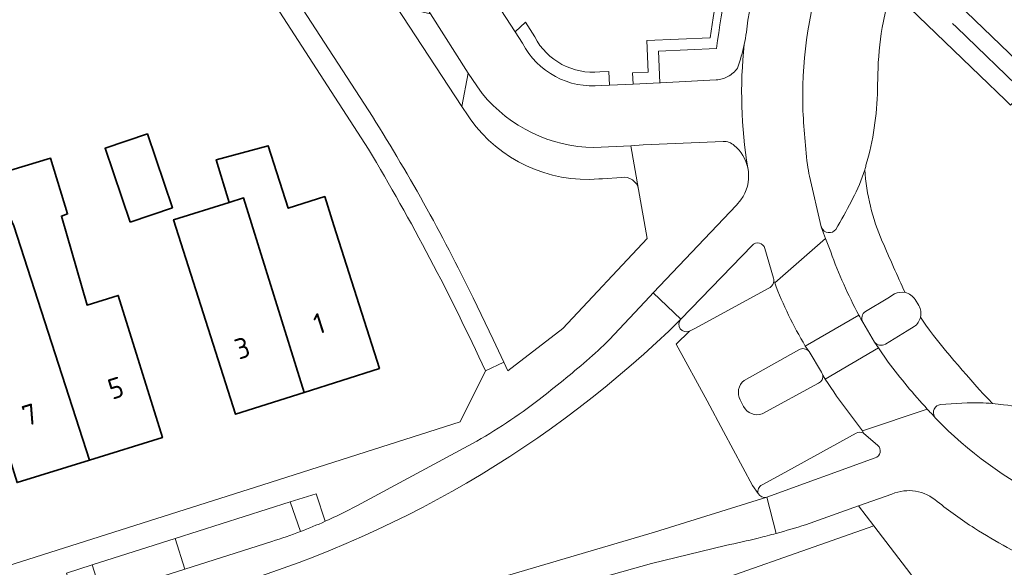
# Model space of a CAD drawing. Extents: x 152761 to 155748, y 459947 to 462743.
# Tile 231 of 256: x 155174 to 155238, y 461832 to 461868. Entities that reach past the tile are written whole.
import ezdxf
from ezdxf.enums import TextEntityAlignment as Align

# ---------------------------------------------------------------- set-up
doc = ezdxf.new("R2010")
doc.units = 0
doc.header["$LTSCALE"] = 0.75
doc.linetypes.add('AM-AS', pattern=[16, 10, -2, 2, -2])
for name, color, linetype, lineweight in [('B-RO-AM-AS_SPOOR-G', 251, 'AM-AS', 18), ('B-RO-GR-BEPLANTING_CULTUUR_HEESTERS-GV', 251, 'CONTINUOUS', 18), ('B-RO-GR-GROENVOORZIENING-GV', 251, 'CONTINUOUS', 18), ('B-RO-GR-HAAG-GV', 251, 'CONTINUOUS', 13), ('B-RO-OG-BEBOUWING-GV', 6, 'CONTINUOUS', 35), ('B-RO-OG-BEBOUWING-T18', 1, 'CONTINUOUS', 18), ('B-RO-OG-TERREIN_CULTUURSCHEIDING-GV', 251, 'CONTINUOUS', 18), ('B-RO-VH-VERHARDING_ASFALT-GV', 251, 'CONTINUOUS', 18), ('B-RO-VH-VERHARDING_BETONSTRAATSTEEN-GV', 251, 'CONTINUOUS', 18), ('B-RO-VH-VERHARDING_GESLOTEN-GV', 251, 'CONTINUOUS', 18), ('B-RO-VH-VERHARDING_STRAATBAKSTEEN-GV', 251, 'CONTINUOUS', 18), ('B-RO-VH-VERHARDING_TEGEL-GV', 251, 'CONTINUOUS', 18)]:
    doc.layers.add(name, color=color, linetype=linetype, lineweight=lineweight)
doc.styles.add('NLCS-ISO-M200-T18', font='NLCS-ISO.ttf', dxfattribs={"height": 0.36})

msp = doc.modelspace()

# ---------------------------------------------------------------- linework, layer by layer
at = {"layer": 'B-RO-AM-AS_SPOOR-G', "flags": 128}
msp.add_lwpolyline([(155681.987, 461195.763), (155672.897, 461211.998), (155658.384, 461238), (155648.351, 461255.973), (155631.803, 461285.539), (155617.005, 461312.012), (155604.143, 461335.108), (155586.106, 461367.342), (155573.02, 461390.792), (155559.991, 461413.975), (155544.73, 461441.297), (155529.591, 461468.574), (155516.181, 461492.539), (155500.425, 461520.67), (155487.311, 461544.201), (155472.908, 461569.975), (155459.676, 461593.56), (155452.428, 461606.124), (155446.443, 461616.221), (155440.009, 461626.758), (155432.431, 461638.783), (155427.999, 461645.62), (155419.637, 461658.231), (155411.687, 461669.817), (155404.43, 461680.083), (155396.489, 461691.108), (155386.222, 461704.969), (155375.934, 461718.105), (155367.385, 461728.826), (155358.538, 461739.712), (155349.636, 461750.151), (155339.349, 461762.035), (155326.593, 461776.143), (155315.623, 461787.804), (155302.965, 461800.863), (155286.683, 461817.004), (155279.088, 461824.405), (155265.87, 461837.192), (155251.91, 461850.736), (155235.055, 461867.015), (155223.768, 461877.851), (155210.731, 461890.47), (155196.665, 461904.045), (155180.515, 461919.578), (155162.215, 461937.301), (155146.061, 461952.951), (155129.233, 461969.126), (155112.429, 461985.449), (155089.419, 462007.664), (155069.182, 462027.224), (155049.179, 462046.54), (155031.327, 462063.779), (155013.24, 462081.298), (154991.538, 462102.251), (154971.216, 462121.853), (154947.336, 462145.018), (154926.087, 462165.465), (154903.331, 462187.394), (154885.668, 462204.449), (154866.26, 462223.265), (154854.532, 462234.618), (154837.057, 462251.563), (154828.307, 462260.46), (154819.869, 462269.224), (154807.197, 462281.919), (154798.331, 462290.411), (154775.258, 462312.873), (154762.216, 462325.461), (154742.643, 462344.37), (154723.927, 462362.402), (154710.544, 462375.359), (154692.99, 462392.257), (154675.511, 462409.117), (154657.482, 462426.5), (154637.826, 462445.435), (154617.093, 462465.509), (154594.11, 462487.696), (154586.212, 462495.316)], dxfattribs=at)
at = {"layer": 'B-RO-GR-BEPLANTING_CULTUUR_HEESTERS-GV', "flags": 128}
for points in [[(155204.023, 461862.682), (155203.67, 461863.194), (155203.109, 461864.025), (155202.691, 461861.838)], [(155202.691, 461861.838), (155203.097, 461861.228), (155203.228, 461861.02)], [(155214.255, 461856.412), (155213.755, 461859.269), (155211.332, 461859.143)], [(155211.657, 461857.093), (155211.893, 461857.107), (155213.125, 461857.198)]]:
    msp.add_lwpolyline(points, dxfattribs=at)
at = {"layer": 'B-RO-GR-BEPLANTING_CULTUUR_HEESTERS-GV'}
for points in [[(155211.332, 461859.143, -0.221237), (155204.023, 461862.682)], [(155203.228, 461861.02, 0.26274), (155211.657, 461857.093)], [(155213.125, 461857.198, -0.396619), (155214.255, 461856.412)]]:
    msp.add_lwpolyline(points, format="xyb", dxfattribs=at)
at = {"layer": 'B-RO-GR-GROENVOORZIENING-GV'}
for points in [[(155219.357, 461865.623, -0.047708), (155221.145, 461873.801)], [(155220.405, 461873.137, 0.039261), (155218.934, 461866.335)], [(155206.658, 461865.972, 0.306842), (155211.805, 461863.207)], [(155211.713, 461864.102, -0.306739), (155207.455, 461866.39)], [(155192.123, 461834.017, 0.013727), (155193.749, 461834.689)]]:
    msp.add_lwpolyline(points, format="xyb", dxfattribs=at)
at = {"layer": 'B-RO-GR-GROENVOORZIENING-GV', "flags": 128}
for points in [[(155206.85, 461867.352), (155206.182, 461866.724), (155206.658, 461865.972)], [(155207.455, 461866.39), (155206.85, 461867.352)], [(155218.934, 461866.335), (155214.787, 461866.15), (155214.874, 461864.083), (155213.852, 461864.034), (155213.886, 461863.305), (155215.635, 461863.388), (155215.547, 461865.453), (155219.357, 461865.623)], [(155211.805, 461863.207), (155212.348, 461863.233), (155212.305, 461864.132), (155211.713, 461864.102)], [(155193.749, 461834.689), (155193.151, 461836.492), (155191.464, 461835.958), (155192.123, 461834.017)]]:
    msp.add_lwpolyline(points, dxfattribs=at)
msp.add_lwpolyline([(155176.816, 461831.302), (155177.447, 461829.308), (155179.124, 461829.832), (155178.506, 461831.838)], close=True, dxfattribs=at)
at = {"layer": 'B-RO-GR-HAAG-GV'}
for points in [[(155219.357, 461865.623, -0.047708), (155221.145, 461873.801)], [(155220.405, 461873.137, 0.039261), (155218.934, 461866.335)], [(155206.658, 461865.972, 0.306842), (155211.805, 461863.207)], [(155211.713, 461864.102, -0.306739), (155207.455, 461866.39)]]:
    msp.add_lwpolyline(points, format="xyb", dxfattribs=at)
at = {"layer": 'B-RO-GR-HAAG-GV', "flags": 128}
for points in [[(155207.455, 461866.39), (155206.85, 461867.352), (155206.182, 461866.724)], [(155206.182, 461866.724), (155206.658, 461865.972)], [(155218.934, 461866.335), (155214.787, 461866.15), (155214.874, 461864.083), (155213.852, 461864.034), (155213.886, 461863.305), (155215.635, 461863.388), (155215.547, 461865.453), (155219.357, 461865.623)], [(155211.805, 461863.207), (155212.348, 461863.233), (155212.305, 461864.132), (155211.713, 461864.102)]]:
    msp.add_lwpolyline(points, dxfattribs=at)
at = {"layer": 'B-RO-OG-BEBOUWING-GV', "flags": 128}
for points in [[(155180.981, 461854.273), (155183.748, 461855.211), (155182.111, 461860.044), (155179.344, 461859.106)], [(155187.47, 461855.555), (155188.407, 461855.848), (155192.377, 461843.126), (155197.297, 461844.695), (155194.314, 461854.051), (155193.713, 461855.937), (155191.328, 461855.177), (155190.025, 461859.263), (155186.618, 461858.352)], [(155178.328, 461838.695), (155183.094, 461840.172), (155180.21, 461849.476), (155178.162, 461848.841), (155176.484, 461854.665), (155176.889, 461854.8), (155175.782, 461858.449), (155172.43, 461857.449), (155172.511, 461857.125), (155172.021, 461856.968), (155173.379, 461854.022)], [(155172.021, 461856.968), (155170.565, 461856.504), (155172.621, 461849.589), (155172.516, 461849.555), (155172.115, 461849.426), (155172.832, 461847.188), (155170.701, 461846.528), (155173.585, 461837.225), (155178.328, 461838.695), (155173.379, 461854.022)], [(155192.377, 461843.126), (155188.407, 461855.848), (155187.47, 461855.555), (155183.831, 461854.419), (155187.888, 461841.695)]]:
    msp.add_lwpolyline(points, close=True, dxfattribs=at)
at = {"layer": 'B-RO-OG-TERREIN_CULTUURSCHEIDING-GV', "flags": 128}
for points in [[(155230.189, 461866.995), (155230.71, 461869.53), (155227.065, 461873.034), (155226.454, 461871.404)], [(155229.889, 461862.957), (155229.905, 461863.961)], [(155225.429, 461857.269), (155226.202, 461853.96)], [(155228.173, 461855.629), (155228.175, 461855.633), (155228.257, 461855.8)], [(155235.768, 461842.439), (155235.752, 461842.438), (155234.015, 461842.33)]]:
    msp.add_lwpolyline(points, dxfattribs=at)
at = {"layer": 'B-RO-OG-TERREIN_CULTUURSCHEIDING-GV'}
for points in [[(155226.454, 461871.404, 0.083785), (155224.99, 461862.048)], [(155229.905, 461863.961, -0.03494), (155230.189, 461866.995)], [(155229.13, 461857.985, 0.065771), (155229.889, 461862.957)], [(155224.99, 461862.048, 0.022654), (155225.299, 461858.031)], [(155225.299, 461858.031, 0.013187), (155225.429, 461857.269)], [(155228.257, 461855.8, 0.051027), (155229.048, 461857.698)], [(155229.048, 461857.698, 0.007363), (155229.13, 461857.985)], [(155227.157, 461853.793, 0.016663), (155228.173, 461855.629)], [(155226.202, 461853.96, 0.032077), (155226.226, 461853.895)], [(155226.226, 461853.895, 0.571512), (155227.157, 461853.793)], [(155234.015, 461842.33, 0.542827), (155233.615, 461841.526)], [(155237.402, 461842.398, 0.028776), (155235.768, 461842.439)], [(155238.138, 461842.32, 0.013436), (155237.402, 461842.398)], [(155240.172, 461841.8, 0.078792), (155238.138, 461842.32)], [(155233.615, 461841.526, 0.061542), (155233.699, 461841.418)], [(155233.699, 461841.418, 0.084822), (155240.995, 461836.087)]]:
    msp.add_lwpolyline(points, format="xyb", dxfattribs=at)
at = {"layer": 'B-RO-VH-VERHARDING_ASFALT-GV', "flags": 128}
for points in [[(155206.658, 461865.972), (155206.182, 461866.724), (155203.459, 461870.94), (155202.987, 461871.662), (155199.046, 461877.693), (155198.631, 461878.328), (155196.478, 461881.644), (155170.097, 461922.282)], [(155180.417, 461898.985), (155183.853, 461893.757), (155190.633, 461883.302), (155197.997, 461872.004), (155200.638, 461867.89), (155203.109, 461864.025), (155203.67, 461863.194), (155204.023, 461862.682)], [(155233.192, 461875.057), (155232.491, 461873.732), (155232.126, 461873.03), (155231.621, 461871.958), (155231.734, 461871.84), (155238.5, 461865.313)], [(155236.581, 461863.857), (155230.838, 461869.404), (155230.71, 461869.53), (155230.189, 461866.995)], [(155229.905, 461863.961), (155229.889, 461862.957)], [(155238.249, 461862.245), (155236.581, 461863.857)], [(155219.328, 461863.574), (155215.684, 461863.39), (155215.635, 461863.388), (155213.886, 461863.305), (155212.348, 461863.233), (155211.805, 461863.207)], [(155211.332, 461859.143), (155213.755, 461859.269), (155214.553, 461859.315), (155219.791, 461859.537)], [(155221.394, 461857.819), (155221.433, 461857.589)], [(155226.202, 461853.96), (155225.429, 461857.269)], [(155220.946, 461855.73), (155220.651, 461855.387), (155215.214, 461849.641), (155217.024, 461847.916), (155221.678, 461852.745)], [(155228.257, 461855.8), (155228.175, 461855.633), (155228.173, 461855.629)], [(155223.11, 461850.428), (155223.159, 461850.296), (155226.486, 461853.206), (155226.226, 461853.895)], [(155226.226, 461853.895), (155226.486, 461853.206), (155226.821, 461852.315)], [(155226.486, 461853.206), (155223.159, 461850.296)], [(155226.821, 461852.315), (155226.486, 461853.206)], [(155222.518, 461852.542), (155223.087, 461850.605)], [(155223.159, 461850.296), (155223.11, 461850.428)], [(155222.852, 461849.997), (155222.726, 461849.917), (155217.968, 461847.332), (155217.585, 461847.125), (155216.709, 461846.276), (155218.745, 461842.571), (155219.805, 461840.559)], [(155214.981, 461849.395), (155212.33, 461846.562)], [(155217.024, 461847.916), (155215.214, 461849.641), (155214.981, 461849.395)], [(155229.097, 461848.418), (155230.552, 461849.292), (155231, 461849.571)], [(155232.344, 461849.199), (155232.592, 461848.802)], [(155228.67, 461848.173), (155225.161, 461846.157), (155225.405, 461845.795), (155226.222, 461844.445)], [(155225.161, 461846.157), (155228.67, 461848.173)], [(155232.699, 461848.055), (155233.036, 461847.52)], [(155233.036, 461847.52), (155232.699, 461848.055)], [(155221.708, 461837.041), (155219.805, 461840.559), (155218.745, 461842.571), (155216.709, 461846.276), (155217.585, 461847.125)], [(155226.301, 461844.256), (155226.468, 461843.99), (155229.959, 461846.034), (155229.697, 461846.422), (155228.916, 461847.724)], [(155232.278, 461847.429), (155231.822, 461847.147), (155230.396, 461846.29)], [(155221.164, 461843.909), (155224.738, 461845.914)], [(155225.405, 461845.795), (155225.161, 461846.157)], [(155229.959, 461846.034), (155226.468, 461843.99)], [(155229.697, 461846.422), (155229.959, 461846.034), (155230.588, 461845.098)], [(155230.588, 461845.098), (155229.959, 461846.034)], [(155226.468, 461843.99), (155226.301, 461844.256)], [(155226.024, 461843.73), (155222.341, 461841.728)], [(155221.122, 461842.212), (155220.904, 461842.629)], [(155227.995, 461841.825), (155228.894, 461840.614), (155233.139, 461842.033)], [(155233.139, 461842.033), (155228.894, 461840.614), (155228.971, 461840.456), (155229.912, 461839.66)], [(155234.015, 461842.33), (155235.752, 461842.438), (155235.768, 461842.439)], [(155228.971, 461840.456), (155228.894, 461840.614), (155227.995, 461841.825)], [(155219.805, 461840.559), (155221.708, 461837.041), (155222.079, 461836.499)], [(155222.337, 461837.073), (155222.855, 461837.35), (155224.022, 461837.99), (155228.486, 461840.458)], [(155203.378, 461839.773), (155195.819, 461835.699)], [(155229.735, 461838.838), (155222.633, 461836.27), (155223.246, 461833.894)], [(155222.079, 461836.499), (155221.708, 461837.041)], [(155186.766, 461830.259), (155139.009, 461815.053), (155140.527, 461810.66), (155196.801, 461828.534), (155215.302, 461833.982), (155222.633, 461836.27)], [(155223.246, 461833.894), (155222.633, 461836.27), (155215.302, 461833.982), (155196.801, 461828.534), (155140.527, 461810.66), (155141.164, 461808.817), (155150.709, 461811.86), (155152.422, 461812.393), (155160.945, 461815.097), (155165.786, 461816.628), (155171.324, 461818.381), (155173.008, 461818.926), (155184.05, 461822.427), (155185.752, 461822.96), (155194.6, 461825.773), (155200.524, 461827.646), (155205.691, 461829.293), (155215.1, 461831.926), (155219.947, 461833.108)], [(155225.164, 461834.466), (155228.65, 461835.701), (155230.827, 461836.472)], [(155190.265, 461833.371), (155184.567, 461831.561), (155179.124, 461829.832), (155177.447, 461829.308), (155171.416, 461827.39), (155160.638, 461823.96), (155158.943, 461823.431), (155152.259, 461821.313), (155143.704, 461818.601), (155142.023, 461818.055), (155138.373, 461816.896), (155139.009, 461815.053), (155186.766, 461830.259)]]:
    msp.add_lwpolyline(points, dxfattribs=at)
at = {"layer": 'B-RO-VH-VERHARDING_ASFALT-GV'}
for points in [[(155223.826, 461876.161, 0.043045), (155221.407, 461867.49)], [(155224.99, 461862.048, -0.083785), (155226.454, 461871.404)], [(155221.407, 461867.49, -0.030136), (155221.163, 461865.899)], [(155230.189, 461866.995, 0.03494), (155229.905, 461863.961)], [(155211.805, 461863.207, -0.306842), (155206.658, 461865.972)], [(155221.163, 461865.899, -0.029699), (155220.733, 461864.348)], [(155221.394, 461857.819, -0.067205), (155221.163, 461865.899)], [(155221.163, 461865.899, 0.067205), (155221.394, 461857.819)], [(155220.733, 461864.348, -0.111642), (155220.095, 461863.795)], [(155220.095, 461863.795, -0.105489), (155219.328, 461863.574)], [(155204.023, 461862.682, 0.221237), (155211.332, 461859.143)], [(155229.889, 461862.957, -0.065771), (155229.13, 461857.985)], [(155225.299, 461858.031, -0.022654), (155224.99, 461862.048)], [(155219.791, 461859.537, -0.221168), (155220.512, 461859.276)], [(155220.512, 461859.276, -0.168865), (155221.394, 461857.819)], [(155221.433, 461857.589, -0.19197), (155220.946, 461855.73)], [(155225.429, 461857.269, -0.013187), (155225.299, 461858.031)], [(155229.048, 461857.698, -0.051027), (155228.257, 461855.8)], [(155229.13, 461857.985, -0.007363), (155229.048, 461857.698)], [(155230.196, 461853.007, -0.084824), (155229.048, 461857.698)], [(155229.048, 461857.698, 0.084824), (155230.196, 461853.007)], [(155228.173, 461855.629, -0.016663), (155227.157, 461853.793)], [(155226.226, 461853.895, -0.032077), (155226.202, 461853.96)], [(155227.157, 461853.793, -0.571512), (155226.226, 461853.895)], [(155221.678, 461852.745, -0.584345), (155222.518, 461852.542)], [(155231.688, 461849.657, -0.005371), (155230.196, 461853.007)], [(155230.196, 461853.007, 0.005371), (155231.688, 461849.657)], [(155226.821, 461852.315, 0.036509), (155228.67, 461848.173)], [(155228.67, 461848.173, -0.036509), (155226.821, 461852.315)], [(155223.11, 461850.428, -0.254355), (155222.852, 461849.997)], [(155223.087, 461850.605, -0.085507), (155223.11, 461850.428)], [(155225.161, 461846.157, -0.043874), (155223.159, 461850.296)], [(155223.159, 461850.296, 0.043874), (155225.161, 461846.157)], [(155231, 461849.571, -0.171378), (155231.688, 461849.657)], [(155231.688, 461849.657, -0.201106), (155232.344, 461849.199)], [(155228.916, 461847.724, -0.382157), (155229.097, 461848.418)], [(155232.592, 461848.802, -0.185907), (155232.699, 461848.055)], [(155186.766, 461830.259, 0.125158), (155217.024, 461847.916)], [(155217.024, 461847.916, -0.125158), (155186.766, 461830.259)], [(155217.585, 461847.125, -0.819712), (155217.024, 461847.916)], [(155228.67, 461848.173, 0.004364), (155228.916, 461847.724)], [(155228.916, 461847.724, -0.004364), (155228.67, 461848.173)], [(155232.699, 461848.055, -0.186394), (155232.278, 461847.429)], [(155233.036, 461847.52, 0.02614), (155237.402, 461842.398)], [(155237.402, 461842.398, -0.02614), (155233.036, 461847.52)], [(155212.33, 461846.562, -0.015154), (155210.854, 461845.197)], [(155224.738, 461845.914, -0.373463), (155225.405, 461845.795)], [(155230.396, 461846.29, -0.40613), (155229.697, 461846.422)], [(155210.854, 461845.197, -0.014536), (155207.745, 461842.668)], [(155233.139, 461842.033, -0.024948), (155230.588, 461845.098)], [(155230.588, 461845.098, 0.024948), (155233.139, 461842.033)], [(155220.904, 461842.629, -0.368769), (155221.164, 461843.909)], [(155226.301, 461844.256, -0.344642), (155226.024, 461843.73)], [(155226.222, 461844.445, -0.11153), (155226.301, 461844.256)], [(155227.995, 461841.825, -0.024397), (155226.468, 461843.99)], [(155226.468, 461843.99, 0.024397), (155227.995, 461841.825)], [(155207.745, 461842.668, -0.038272), (155203.378, 461839.773)], [(155222.341, 461841.728, -0.387088), (155221.122, 461842.212)], [(155233.615, 461841.526, -0.003081), (155233.139, 461842.033)], [(155233.139, 461842.033, 0.003081), (155233.615, 461841.526)], [(155233.615, 461841.526, -0.542827), (155234.015, 461842.33)], [(155235.768, 461842.439, -0.028776), (155237.402, 461842.398)], [(155237.402, 461842.398, -0.013436), (155238.138, 461842.32)], [(155238.138, 461842.32, -0.078792), (155240.172, 461841.8)], [(155233.699, 461841.418, -0.061542), (155233.615, 461841.526)], [(155240.995, 461836.087, -0.084822), (155233.699, 461841.418)], [(155228.486, 461840.458, -0.268045), (155228.971, 461840.456)], [(155229.912, 461839.66, -0.548884), (155229.735, 461838.838)], [(155222.079, 461836.499, -0.382699), (155222.337, 461837.073)], [(155222.633, 461836.27, -0.348517), (155222.079, 461836.499)], [(155230.827, 461836.472, -0.290034), (155233.789, 461835.991)], [(155195.819, 461835.699, -0.017474), (155193.749, 461834.689)], [(155233.789, 461835.991, 0.024131), (155236.225, 461834.238)], [(155193.749, 461834.689, -0.013727), (155192.123, 461834.017)], [(155223.246, 461833.894, 0.010433), (155225.164, 461834.466)], [(155236.225, 461834.238, 0.028749), (155240.597, 461831.847)], [(155192.123, 461834.017, -0.015114), (155190.265, 461833.371)], [(155219.947, 461833.108, 0.005194), (155222.086, 461833.591)], [(155222.086, 461833.591, 0.006071), (155223.246, 461833.894)]]:
    msp.add_lwpolyline(points, format="xyb", dxfattribs=at)
at = {"layer": 'B-RO-VH-VERHARDING_BETONSTRAATSTEEN-GV'}
for points in [[(155231.688, 461849.657, 0.171378), (155231, 461849.571)], [(155232.344, 461849.199, 0.201106), (155231.688, 461849.657)], [(155229.097, 461848.418, 0.382157), (155228.916, 461847.724)], [(155232.699, 461848.055, 0.185907), (155232.592, 461848.802)], [(155232.278, 461847.429, 0.186394), (155232.699, 461848.055)], [(155229.697, 461846.422, 0.40613), (155230.396, 461846.29)], [(155190.265, 461833.371, 0.015114), (155192.123, 461834.017)]]:
    msp.add_lwpolyline(points, format="xyb", dxfattribs=at)
at = {"layer": 'B-RO-VH-VERHARDING_BETONSTRAATSTEEN-GV', "flags": 128}
for points in [[(155231, 461849.571), (155230.552, 461849.292), (155229.097, 461848.418)], [(155232.592, 461848.802), (155232.344, 461849.199)], [(155228.916, 461847.724), (155229.697, 461846.422)], [(155230.396, 461846.29), (155231.822, 461847.147), (155232.278, 461847.429)], [(155192.123, 461834.017), (155191.464, 461835.958), (155183.929, 461833.56), (155184.567, 461831.561), (155190.265, 461833.371)]]:
    msp.add_lwpolyline(points, dxfattribs=at)
msp.add_lwpolyline([(155183.929, 461833.56), (155178.506, 461831.838), (155179.124, 461829.832), (155184.567, 461831.561)], close=True, dxfattribs=at)
at = {"layer": 'B-RO-VH-VERHARDING_GESLOTEN-GV', "flags": 128}
msp.add_lwpolyline([(155221.3, 461878.597), (155223.826, 461876.161), (155223.947, 461876.038), (155227.065, 461873.034), (155230.71, 461869.53), (155230.838, 461869.404), (155236.581, 461863.857), (155238.249, 461862.245), (155238.575, 461861.914), (155238.823, 461862.172), (155239.869, 461863.257), (155240.236, 461863.639), (155238.5, 461865.313), (155231.734, 461871.84), (155231.621, 461871.958), (155228.011, 461875.46), (155225.034, 461878.298), (155224.927, 461878.409), (155222.404, 461880.873), (155221.483, 461881.743), (155219.851, 461880.015)], close=True, dxfattribs=at)
at = {"layer": 'B-RO-VH-VERHARDING_STRAATBAKSTEEN-GV', "flags": 128}
for points in [[(155203.228, 461861.02), (155203.097, 461861.228), (155202.691, 461861.838), (155198.373, 461868.419), (155195.732, 461872.528), (155187.858, 461884.655), (155179.976, 461896.798), (155178.752, 461898.68), (155178.265, 461899.43)], [(155174.059, 461896.26), (155196.603, 461861.542)], [(155213.125, 461857.198), (155211.893, 461857.107), (155211.657, 461857.093)], [(155203.428, 461849.304), (155204.74, 461846.597), (155205.441, 461845.099), (155205.7, 461844.546), (155209.29, 461847.315), (155214.803, 461853.203), (155214.255, 461856.412)]]:
    msp.add_lwpolyline(points, dxfattribs=at)
at = {"layer": 'B-RO-VH-VERHARDING_STRAATBAKSTEEN-GV'}
for points in [[(155196.603, 461861.542, -0.028371), (155203.428, 461849.304)], [(155211.657, 461857.093, -0.26274), (155203.228, 461861.02)], [(155214.255, 461856.412, 0.396619), (155213.125, 461857.198)]]:
    msp.add_lwpolyline(points, format="xyb", dxfattribs=at)
at = {"layer": 'B-RO-VH-VERHARDING_TEGEL-GV', "flags": 128}
for points in [[(155157.399, 461886.731), (155157.405, 461886.735), (155161.049, 461889.07), (155161.098, 461888.97), (155165.398, 461891.714), (155169.812, 461894.51), (155172.358, 461896.108), (155184.933, 461877.059), (155196.58, 461859.046)], [(155196.603, 461861.542), (155174.059, 461896.26)], [(155219.357, 461865.623), (155215.547, 461865.453), (155215.635, 461863.388), (155215.684, 461863.39), (155219.328, 461863.574)], [(155219.791, 461859.537), (155214.553, 461859.315), (155213.755, 461859.269), (155214.255, 461856.412), (155214.803, 461853.203), (155209.29, 461847.315), (155205.7, 461844.546), (155205.441, 461845.099), (155204.226, 461844.53), (155202.579, 461841.203), (155189.667, 461837.074), (155112.476, 461812.566), (155081.717, 461802.817), (155073.714, 461800.272), (155061.84, 461796.494), (155042.51, 461790.343), (155040.427, 461789.68), (155024.503, 461784.656), (155019.022, 461782.384)], [(155221.433, 461857.589), (155221.394, 461857.819)], [(155212.33, 461846.562), (155214.981, 461849.395), (155215.214, 461849.641), (155220.651, 461855.387), (155220.946, 461855.73)], [(155221.678, 461852.745), (155217.024, 461847.916)], [(155223.087, 461850.605), (155222.518, 461852.542)], [(155217.585, 461847.125), (155217.968, 461847.332), (155222.726, 461849.917), (155222.852, 461849.997)], [(155204.226, 461844.53), (155205.441, 461845.099), (155204.74, 461846.597), (155203.428, 461849.304)], [(155224.738, 461845.914), (155221.164, 461843.909)], [(155226.222, 461844.445), (155225.405, 461845.795)], [(155222.341, 461841.728), (155226.024, 461843.73)], [(155220.904, 461842.629), (155221.122, 461842.212)], [(155228.486, 461840.458), (155224.022, 461837.99), (155222.855, 461837.35), (155222.337, 461837.073)], [(155229.912, 461839.66), (155228.971, 461840.456)], [(155195.819, 461835.699), (155203.378, 461839.773)], [(155222.633, 461836.27), (155229.735, 461838.838)], [(155176.816, 461831.302), (155178.506, 461831.838), (155183.929, 461833.56), (155191.464, 461835.958), (155193.151, 461836.492), (155193.749, 461834.689)], [(155230.827, 461836.472), (155228.65, 461835.701), (155229.643, 461834.4), (155232.067, 461831.223), (155236.542, 461824.434), (155236.937, 461823.835), (155237.032, 461823.877), (155271.372, 461770.768), (155281.282, 461755.442), (155296.971, 461731.178), (155297.052, 461730.709), (155297.256, 461729.532), (155296.195, 461728.117), (155296.011, 461728.05), (155286.71, 461724.683), (155276.556, 461720.953), (155253.209, 461712.847)], [(155046.25, 461774.751), (155053.428, 461777.055), (155114.187, 461796.357), (155193.077, 461821.411), (155194.149, 461821.736), (155209.97, 461827.481), (155215.878, 461829.559), (155229.643, 461834.4), (155228.65, 461835.701)], [(155228.65, 461835.701), (155225.164, 461834.466)], [(155219.947, 461833.108), (155215.1, 461831.926), (155205.691, 461829.293)]]:
    msp.add_lwpolyline(points, dxfattribs=at)
at = {"layer": 'B-RO-VH-VERHARDING_TEGEL-GV'}
for points in [[(155221.407, 461867.49, -0.043045), (155223.826, 461876.161)], [(155221.145, 461873.801, 0.047708), (155219.357, 461865.623)], [(155221.163, 461865.899, 0.030136), (155221.407, 461867.49)], [(155220.733, 461864.348, 0.029699), (155221.163, 461865.899)], [(155220.095, 461863.795, 0.111642), (155220.733, 461864.348)], [(155219.328, 461863.574, 0.105489), (155220.095, 461863.795)], [(155203.428, 461849.304, 0.028371), (155196.603, 461861.542)], [(155220.512, 461859.276, 0.221168), (155219.791, 461859.537)], [(155196.58, 461859.046, -0.026883), (155204.226, 461844.53)], [(155221.394, 461857.819, 0.168865), (155220.512, 461859.276)], [(155220.946, 461855.73, 0.19197), (155221.433, 461857.589)], [(155222.518, 461852.542, 0.584345), (155221.678, 461852.745)], [(155222.852, 461849.997, 0.254355), (155223.11, 461850.428)], [(155223.11, 461850.428, 0.085507), (155223.087, 461850.605)], [(155217.024, 461847.916, 0.819712), (155217.585, 461847.125)], [(155210.854, 461845.197, 0.015154), (155212.33, 461846.562)], [(155225.405, 461845.795, 0.373463), (155224.738, 461845.914)], [(155207.745, 461842.668, 0.014536), (155210.854, 461845.197)], [(155221.164, 461843.909, 0.368769), (155220.904, 461842.629)], [(155226.024, 461843.73, 0.344642), (155226.301, 461844.256)], [(155226.301, 461844.256, 0.11153), (155226.222, 461844.445)], [(155203.378, 461839.773, 0.038272), (155207.745, 461842.668)], [(155221.122, 461842.212, 0.387088), (155222.341, 461841.728)], [(155228.971, 461840.456, 0.268045), (155228.486, 461840.458)], [(155229.735, 461838.838, 0.548884), (155229.912, 461839.66)], [(155222.337, 461837.073, 0.382699), (155222.079, 461836.499)], [(155222.079, 461836.499, 0.348517), (155222.633, 461836.27)], [(155233.789, 461835.991, 0.290034), (155230.827, 461836.472)], [(155193.749, 461834.689, 0.017474), (155195.819, 461835.699)], [(155236.225, 461834.238, -0.024131), (155233.789, 461835.991)], [(155225.164, 461834.466, -0.010433), (155223.246, 461833.894)], [(155240.597, 461831.847, -0.028749), (155236.225, 461834.238)], [(155222.086, 461833.591, -0.005194), (155219.947, 461833.108)], [(155223.246, 461833.894, -0.006071), (155222.086, 461833.591)]]:
    msp.add_lwpolyline(points, format="xyb", dxfattribs=at)
at = {"layer": 'B-RO-VH-VERHARDING_TEGEL-GV', "flags": 128}
msp.add_lwpolyline([(155203.109, 461864.025), (155200.638, 461867.89), (155198.373, 461868.419), (155202.691, 461861.838)], close=True, dxfattribs=at)

# ---------------------------------------------------------------- texts
at = {"layer": 'B-RO-OG-BEBOUWING-T18', "style": 'NLCS-ISO-M200-T18'}
for s, rotation, p in [('1', 17.7, (155193.351, 461847.635)), ('3', 17.7, (155188.32, 461846.031)), ('5', 17.2, (155180.046, 461843.415)), ('7', 17.2, (155174.419, 461841.671))]:
    msp.add_text(s, height=1.35, rotation=rotation, dxfattribs=at).set_placement(p, align=Align.MIDDLE)

doc.saveas('drawing.dxf')
